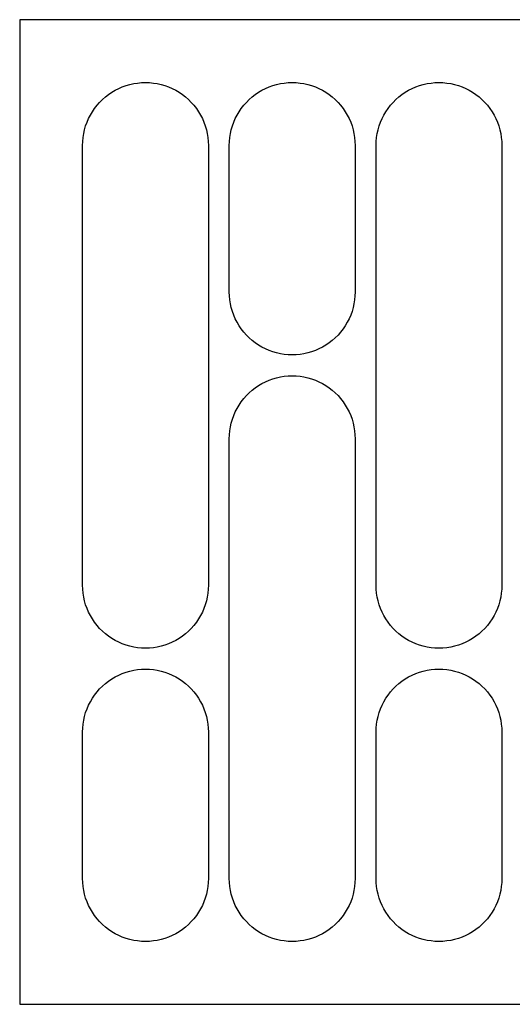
# Model space of a CAD drawing. Header units: metres. Extents: x 0 to 270, y 0 to 235.
# Tile 1 of 2: x 0 to 118, y 0 to 235. Entities that reach past the tile are written whole.
import ezdxf

# ---------------------------------------------------------------- set-up
doc = ezdxf.new("R2010")
doc.units = ezdxf.units.M

msp = doc.modelspace()

# ---------------------------------------------------------------- linework, layer by layer
for p, q in [((270, 235), (0, 235)), ((0, 235), (0, 0)), ((22.7737, 218.145), (23.6133, 218.572)), ((23.6133, 218.572), (24.4781, 218.947)), ((24.4781, 218.947), (25.3647, 219.266)), ((25.3647, 219.266), (26.2696, 219.529)), ((26.2696, 219.529), (27.1893, 219.734)), ((27.1893, 219.734), (28.12, 219.882)), ((28.12, 219.882), (29.0581, 219.97)), ((29.0581, 219.97), (30, 220)), ((30, 220), (30.9418, 219.97)), ((30.9418, 219.97), (31.88, 219.882)), ((31.88, 219.882), (32.8107, 219.734)), ((32.8107, 219.734), (33.7303, 219.529)), ((33.7303, 219.529), (34.6353, 219.266)), ((34.6353, 219.266), (35.5219, 218.947)), ((35.5219, 218.947), (36.3867, 218.572)), ((36.3867, 218.572), (37.2263, 218.145)), ((57.7737, 218.145), (58.6133, 218.572)), ((58.6133, 218.572), (59.4781, 218.947)), ((59.4781, 218.947), (60.3647, 219.266)), ((60.3647, 219.266), (61.2697, 219.529)), ((61.2697, 219.529), (62.1893, 219.734)), ((62.1893, 219.734), (63.12, 219.882)), ((63.12, 219.882), (64.0581, 219.97)), ((64.0581, 219.97), (65, 220)), ((65, 220), (65.9418, 219.97)), ((65.9418, 219.97), (66.88, 219.882)), ((66.88, 219.882), (67.8107, 219.734)), ((67.8107, 219.734), (68.7303, 219.529)), ((68.7303, 219.529), (69.6353, 219.266)), ((69.6353, 219.266), (70.5219, 218.947)), ((70.5219, 218.947), (71.3867, 218.572)), ((71.3867, 218.572), (72.2263, 218.145)), ((92.7737, 218.145), (93.6133, 218.572)), ((93.6133, 218.572), (94.4781, 218.947)), ((94.4781, 218.947), (95.3647, 219.266)), ((95.3647, 219.266), (96.2697, 219.529)), ((96.2697, 219.529), (97.1893, 219.734)), ((97.1893, 219.734), (98.12, 219.882)), ((98.12, 219.882), (99.0581, 219.97)), ((99.0581, 219.97), (100, 220)), ((100, 220), (100.942, 219.97)), ((100.942, 219.97), (101.88, 219.882)), ((101.88, 219.882), (102.811, 219.734)), ((102.811, 219.734), (103.73, 219.529)), ((103.73, 219.529), (104.635, 219.266)), ((104.635, 219.266), (105.522, 218.947)), ((105.522, 218.947), (106.387, 218.572)), ((106.387, 218.572), (107.226, 218.145)), ((19.7318, 215.935), (20.4386, 216.558)), ((20.4386, 216.558), (21.1832, 217.135)), ((21.1832, 217.135), (21.9626, 217.665)), ((21.9626, 217.665), (22.7737, 218.145)), ((37.2263, 218.145), (38.0374, 217.665)), ((38.0374, 217.665), (38.8168, 217.135)), ((38.8168, 217.135), (39.5614, 216.558)), ((39.5614, 216.558), (40.2682, 215.935)), ((54.7318, 215.935), (55.4386, 216.558)), ((55.4386, 216.558), (56.1832, 217.135)), ((56.1832, 217.135), (56.9626, 217.665)), ((56.9626, 217.665), (57.7737, 218.145)), ((72.2263, 218.145), (73.0374, 217.665)), ((73.0374, 217.665), (73.8168, 217.135)), ((73.8168, 217.135), (74.5614, 216.558)), ((74.5614, 216.558), (75.2682, 215.935)), ((89.7318, 215.935), (90.4386, 216.558)), ((90.4386, 216.558), (91.1832, 217.135)), ((91.1832, 217.135), (91.9626, 217.665)), ((91.9626, 217.665), (92.7737, 218.145)), ((107.226, 218.145), (108.037, 217.665)), ((108.037, 217.665), (108.817, 217.135)), ((108.817, 217.135), (109.561, 216.558)), ((109.561, 216.558), (110.268, 215.935)), ((17.8647, 213.817), (18.4423, 214.561)), ((18.4423, 214.561), (19.0655, 215.268)), ((19.0655, 215.268), (19.7318, 215.935)), ((40.2682, 215.935), (40.9345, 215.268)), ((40.9345, 215.268), (41.5577, 214.561)), ((41.5577, 214.561), (42.1353, 213.817)), ((52.8647, 213.817), (53.4423, 214.561)), ((53.4423, 214.561), (54.0655, 215.268)), ((54.0655, 215.268), (54.7318, 215.935)), ((75.2682, 215.935), (75.9345, 215.268)), ((75.9345, 215.268), (76.5577, 214.561)), ((76.5577, 214.561), (77.1353, 213.817)), ((87.8647, 213.817), (88.4423, 214.561)), ((88.4423, 214.561), (89.0655, 215.268)), ((89.0655, 215.268), (89.7318, 215.935)), ((110.268, 215.935), (110.935, 215.268)), ((110.935, 215.268), (111.558, 214.561)), ((111.558, 214.561), (112.135, 213.817)), ((16.4276, 211.387), (16.8554, 212.226)), ((16.8554, 212.226), (17.3351, 213.037)), ((17.3351, 213.037), (17.8647, 213.817)), ((42.1353, 213.817), (42.6649, 213.037)), ((42.6649, 213.037), (43.1446, 212.226)), ((43.1446, 212.226), (43.5724, 211.387)), ((51.4276, 211.387), (51.8554, 212.226)), ((51.8554, 212.226), (52.3351, 213.037)), ((52.3351, 213.037), (52.8647, 213.817)), ((77.1353, 213.817), (77.6649, 213.037)), ((77.6649, 213.037), (78.1446, 212.226)), ((78.1446, 212.226), (78.5724, 211.387)), ((86.4276, 211.387), (86.8554, 212.226)), ((86.8554, 212.226), (87.3351, 213.037)), ((87.3351, 213.037), (87.8647, 213.817)), ((112.135, 213.817), (112.665, 213.037)), ((112.665, 213.037), (113.145, 212.226)), ((113.145, 212.226), (113.572, 211.387)), ((15.4713, 208.73), (15.7341, 209.635)), ((15.7341, 209.635), (16.0533, 210.522)), ((16.0533, 210.522), (16.4276, 211.387)), ((43.5724, 211.387), (43.9466, 210.522)), ((43.9466, 210.522), (44.2658, 209.635)), ((44.2658, 209.635), (44.5287, 208.73)), ((50.4713, 208.73), (50.7341, 209.635)), ((50.7341, 209.635), (51.0533, 210.522)), ((51.0533, 210.522), (51.4276, 211.387)), ((78.5724, 211.387), (78.9466, 210.522)), ((78.9466, 210.522), (79.2658, 209.635)), ((79.2658, 209.635), (79.5287, 208.73)), ((85.4713, 208.73), (85.7341, 209.635)), ((85.7341, 209.635), (86.0533, 210.522)), ((86.0533, 210.522), (86.4276, 211.387)), ((113.572, 211.387), (113.947, 210.522)), ((113.947, 210.522), (114.266, 209.635)), ((114.266, 209.635), (114.529, 208.73)), ((15.0296, 205.942), (15.1183, 206.88)), ((15.1183, 206.88), (15.2657, 207.811)), ((15.2657, 207.811), (15.4713, 208.73)), ((44.5287, 208.73), (44.7343, 207.811)), ((44.7343, 207.811), (44.8817, 206.88)), ((44.8817, 206.88), (44.9704, 205.942)), ((50.0296, 205.942), (50.1183, 206.88)), ((50.1183, 206.88), (50.2657, 207.811)), ((50.2657, 207.811), (50.4713, 208.73)), ((79.5287, 208.73), (79.7343, 207.811)), ((79.7343, 207.811), (79.8817, 206.88)), ((79.8817, 206.88), (79.9704, 205.942)), ((85.0296, 205.942), (85.1183, 206.88)), ((85.1183, 206.88), (85.2657, 207.811)), ((85.2657, 207.811), (85.4713, 208.73)), ((114.529, 208.73), (114.734, 207.811)), ((114.734, 207.811), (114.882, 206.88)), ((114.882, 206.88), (114.97, 205.942)), ((15, 205), (15.0296, 205.942)), ((15, 100), (15, 205)), ((44.9704, 205.942), (45, 205)), ((45, 205), (45, 100)), ((50, 205), (50.0296, 205.942)), ((50, 170), (50, 205)), ((79.9704, 205.942), (80, 205)), ((80, 205), (80, 170)), ((85, 205), (85.0296, 205.942)), ((85, 100), (85, 205)), ((114.97, 205.942), (115, 205)), ((115, 205), (115, 100)), ((50.0296, 169.058), (50, 170)), ((80, 170), (79.9704, 169.058)), ((50.1183, 168.12), (50.0296, 169.058)), ((50.2657, 167.189), (50.1183, 168.12)), ((50.4713, 166.27), (50.2657, 167.189)), ((79.7343, 167.189), (79.5287, 166.27)), ((79.8817, 168.12), (79.7343, 167.189)), ((79.9704, 169.058), (79.8817, 168.12)), ((50.7341, 165.365), (50.4713, 166.27)), ((51.0533, 164.478), (50.7341, 165.365)), ((79.2658, 165.365), (78.9466, 164.478)), ((79.5287, 166.27), (79.2658, 165.365)), ((51.4276, 163.613), (51.0533, 164.478)), ((51.8554, 162.774), (51.4276, 163.613)), ((52.3351, 161.963), (51.8554, 162.774)), ((78.1446, 162.774), (77.6649, 161.963)), ((78.5724, 163.613), (78.1446, 162.774)), ((78.9466, 164.478), (78.5724, 163.613)), ((52.8647, 161.183), (52.3351, 161.963)), ((53.4423, 160.439), (52.8647, 161.183)), ((54.0655, 159.732), (53.4423, 160.439)), ((76.5577, 160.439), (75.9345, 159.732)), ((77.1353, 161.183), (76.5577, 160.439)), ((77.6649, 161.963), (77.1353, 161.183)), ((54.7318, 159.065), (54.0655, 159.732)), ((55.4386, 158.442), (54.7318, 159.065)), ((56.1832, 157.865), (55.4386, 158.442)), ((56.9626, 157.335), (56.1832, 157.865)), ((73.8168, 157.865), (73.0374, 157.335)), ((74.5614, 158.442), (73.8168, 157.865)), ((75.2682, 159.065), (74.5614, 158.442)), ((75.9345, 159.732), (75.2682, 159.065)), ((57.7737, 156.855), (56.9626, 157.335)), ((58.6133, 156.428), (57.7737, 156.855)), ((59.4781, 156.053), (58.6133, 156.428)), ((60.3647, 155.734), (59.4781, 156.053)), ((61.2697, 155.471), (60.3647, 155.734)), ((62.1893, 155.266), (61.2697, 155.471)), ((63.12, 155.118), (62.1893, 155.266)), ((64.0581, 155.03), (63.12, 155.118)), ((66.88, 155.118), (65.9418, 155.03)), ((67.8107, 155.266), (66.88, 155.118)), ((68.7303, 155.471), (67.8107, 155.266)), ((69.6353, 155.734), (68.7303, 155.471)), ((70.5219, 156.053), (69.6353, 155.734)), ((71.3867, 156.428), (70.5219, 156.053)), ((72.2263, 156.855), (71.3867, 156.428)), ((73.0374, 157.335), (72.2263, 156.855)), ((65, 155), (64.0581, 155.03)), ((65.9418, 155.03), (65, 155)), ((56.9626, 147.665), (57.7737, 148.145)), ((57.7737, 148.145), (58.6133, 148.572)), ((58.6133, 148.572), (59.4781, 148.947)), ((59.4781, 148.947), (60.3647, 149.266)), ((60.3647, 149.266), (61.2697, 149.529)), ((61.2697, 149.529), (62.1893, 149.734)), ((62.1893, 149.734), (63.12, 149.882)), ((63.12, 149.882), (64.0581, 149.97)), ((64.0581, 149.97), (65, 150)), ((65, 150), (65.9418, 149.97)), ((65.9418, 149.97), (66.88, 149.882)), ((66.88, 149.882), (67.8107, 149.734)), ((67.8107, 149.734), (68.7303, 149.529)), ((68.7303, 149.529), (69.6353, 149.266)), ((69.6353, 149.266), (70.5219, 148.947)), ((70.5219, 148.947), (71.3867, 148.572)), ((71.3867, 148.572), (72.2263, 148.145)), ((72.2263, 148.145), (73.0374, 147.665)), ((54.0655, 145.268), (54.7318, 145.935)), ((54.7318, 145.935), (55.4386, 146.558)), ((55.4386, 146.558), (56.1832, 147.135)), ((56.1832, 147.135), (56.9626, 147.665)), ((73.0374, 147.665), (73.8168, 147.135)), ((73.8168, 147.135), (74.5614, 146.558)), ((74.5614, 146.558), (75.2682, 145.935)), ((75.2682, 145.935), (75.9345, 145.268)), ((52.3351, 143.037), (52.8647, 143.817)), ((52.8647, 143.817), (53.4423, 144.561)), ((53.4423, 144.561), (54.0655, 145.268)), ((75.9345, 145.268), (76.5577, 144.561)), ((76.5577, 144.561), (77.1353, 143.817)), ((77.1353, 143.817), (77.6649, 143.037)), ((51.0533, 140.522), (51.4276, 141.387)), ((51.4276, 141.387), (51.8554, 142.226)), ((51.8554, 142.226), (52.3351, 143.037)), ((77.6649, 143.037), (78.1446, 142.226)), ((78.1446, 142.226), (78.5724, 141.387)), ((78.5724, 141.387), (78.9466, 140.522)), ((50.2657, 137.811), (50.4713, 138.73)), ((50.4713, 138.73), (50.7341, 139.635)), ((50.7341, 139.635), (51.0533, 140.522)), ((78.9466, 140.522), (79.2658, 139.635)), ((79.2658, 139.635), (79.5287, 138.73)), ((79.5287, 138.73), (79.7343, 137.811)), ((50.0296, 135.942), (50.1183, 136.88)), ((50.1183, 136.88), (50.2657, 137.811)), ((79.7343, 137.811), (79.8817, 136.88)), ((79.8817, 136.88), (79.9704, 135.942)), ((50, 135), (50.0296, 135.942)), ((50, 30), (50, 135)), ((79.9704, 135.942), (80, 135)), ((80, 135), (80, 30)), ((15.0296, 99.0581), (15, 100)), ((15.1183, 98.12), (15.0296, 99.0581)), ((44.9704, 99.0581), (44.8817, 98.12)), ((45, 100), (44.9704, 99.0581)), ((85.0296, 99.0581), (85, 100)), ((85.1183, 98.12), (85.0296, 99.0581)), ((114.97, 99.0581), (114.882, 98.12)), ((115, 100), (114.97, 99.0581)), ((15.2657, 97.1893), (15.1183, 98.12)), ((15.4713, 96.2697), (15.2657, 97.1893)), ((44.7343, 97.1893), (44.5287, 96.2697)), ((44.8817, 98.12), (44.7343, 97.1893)), ((85.2657, 97.1893), (85.1183, 98.12)), ((85.4713, 96.2697), (85.2657, 97.1893)), ((114.734, 97.1893), (114.529, 96.2697)), ((114.882, 98.12), (114.734, 97.1893)), ((15.7341, 95.3647), (15.4713, 96.2697)), ((16.0533, 94.4781), (15.7341, 95.3647)), ((16.4276, 93.6133), (16.0533, 94.4781)), ((43.9466, 94.4781), (43.5724, 93.6133)), ((44.2658, 95.3647), (43.9466, 94.4781)), ((44.5287, 96.2697), (44.2658, 95.3647)), ((85.7341, 95.3647), (85.4713, 96.2697)), ((86.0533, 94.4781), (85.7341, 95.3647)), ((86.4276, 93.6133), (86.0533, 94.4781)), ((113.947, 94.4781), (113.572, 93.6133)), ((114.266, 95.3647), (113.947, 94.4781)), ((114.529, 96.2697), (114.266, 95.3647)), ((16.8554, 92.7737), (16.4276, 93.6133)), ((17.3351, 91.9626), (16.8554, 92.7737)), ((17.8647, 91.1832), (17.3351, 91.9626)), ((42.6649, 91.9626), (42.1353, 91.1832)), ((43.1446, 92.7737), (42.6649, 91.9626)), ((43.5724, 93.6133), (43.1446, 92.7737)), ((86.8554, 92.7737), (86.4276, 93.6133)), ((87.3351, 91.9626), (86.8554, 92.7737)), ((87.8647, 91.1832), (87.3351, 91.9626)), ((112.665, 91.9626), (112.135, 91.1832)), ((113.145, 92.7737), (112.665, 91.9626)), ((113.572, 93.6133), (113.145, 92.7737)), ((18.4423, 90.4386), (17.8647, 91.1832)), ((19.0655, 89.7318), (18.4423, 90.4386)), ((19.7318, 89.0655), (19.0655, 89.7318)), ((40.9345, 89.7318), (40.2682, 89.0655)), ((41.5577, 90.4386), (40.9345, 89.7318)), ((42.1353, 91.1832), (41.5577, 90.4386)), ((88.4423, 90.4386), (87.8647, 91.1832)), ((89.0655, 89.7318), (88.4423, 90.4386)), ((89.7318, 89.0655), (89.0655, 89.7318)), ((110.935, 89.7318), (110.268, 89.0655)), ((111.558, 90.4386), (110.935, 89.7318)), ((112.135, 91.1832), (111.558, 90.4386)), ((20.4386, 88.4423), (19.7318, 89.0655)), ((21.1832, 87.8647), (20.4386, 88.4423)), ((21.9626, 87.3351), (21.1832, 87.8647)), ((22.7737, 86.8554), (21.9626, 87.3351)), ((38.0374, 87.3351), (37.2263, 86.8554)), ((38.8168, 87.8647), (38.0374, 87.3351)), ((39.5614, 88.4423), (38.8168, 87.8647)), ((40.2682, 89.0655), (39.5614, 88.4423)), ((90.4386, 88.4423), (89.7318, 89.0655)), ((91.1832, 87.8647), (90.4386, 88.4423)), ((91.9626, 87.3351), (91.1832, 87.8647)), ((92.7737, 86.8554), (91.9626, 87.3351)), ((108.037, 87.3351), (107.226, 86.8554)), ((108.817, 87.8647), (108.037, 87.3351)), ((109.561, 88.4423), (108.817, 87.8647)), ((110.268, 89.0655), (109.561, 88.4423)), ((23.6133, 86.4276), (22.7737, 86.8554)), ((24.4781, 86.0533), (23.6133, 86.4276)), ((25.3647, 85.7341), (24.4781, 86.0533)), ((26.2696, 85.4713), (25.3647, 85.7341)), ((27.1893, 85.2657), (26.2696, 85.4713)), ((28.12, 85.1183), (27.1893, 85.2657)), ((29.0581, 85.0296), (28.12, 85.1183)), ((30, 85), (29.0581, 85.0296)), ((30.9418, 85.0296), (30, 85)), ((31.88, 85.1183), (30.9418, 85.0296)), ((32.8107, 85.2657), (31.88, 85.1183)), ((33.7303, 85.4713), (32.8107, 85.2657)), ((34.6353, 85.7341), (33.7303, 85.4713)), ((35.5219, 86.0533), (34.6353, 85.7341)), ((36.3867, 86.4276), (35.5219, 86.0533)), ((37.2263, 86.8554), (36.3867, 86.4276)), ((93.6133, 86.4276), (92.7737, 86.8554)), ((94.4781, 86.0533), (93.6133, 86.4276)), ((95.3647, 85.7341), (94.4781, 86.0533)), ((96.2697, 85.4713), (95.3647, 85.7341)), ((97.1893, 85.2657), (96.2697, 85.4713)), ((98.12, 85.1183), (97.1893, 85.2657)), ((99.0581, 85.0296), (98.12, 85.1183)), ((100, 85), (99.0581, 85.0296)), ((100.942, 85.0296), (100, 85)), ((101.88, 85.1183), (100.942, 85.0296)), ((102.811, 85.2657), (101.88, 85.1183)), ((103.73, 85.4713), (102.811, 85.2657)), ((104.635, 85.7341), (103.73, 85.4713)), ((105.522, 86.0533), (104.635, 85.7341)), ((106.387, 86.4276), (105.522, 86.0533)), ((107.226, 86.8554), (106.387, 86.4276)), ((28.12, 79.8817), (29.0581, 79.9704)), ((29.0581, 79.9704), (30, 80)), ((30, 80), (30.9418, 79.9704)), ((30.9418, 79.9704), (31.88, 79.8817)), ((98.12, 79.8817), (99.0581, 79.9704)), ((99.0581, 79.9704), (100, 80)), ((100, 80), (100.942, 79.9704)), ((100.942, 79.9704), (101.88, 79.8817)), ((21.1832, 77.1353), (21.9626, 77.6649)), ((21.9626, 77.6649), (22.7737, 78.1446)), ((22.7737, 78.1446), (23.6133, 78.5724)), ((23.6133, 78.5724), (24.4781, 78.9466)), ((24.4781, 78.9466), (25.3647, 79.2658)), ((25.3647, 79.2658), (26.2696, 79.5287)), ((26.2696, 79.5287), (27.1893, 79.7343)), ((27.1893, 79.7343), (28.12, 79.8817)), ((31.88, 79.8817), (32.8107, 79.7343)), ((32.8107, 79.7343), (33.7303, 79.5287)), ((33.7303, 79.5287), (34.6353, 79.2658)), ((34.6353, 79.2658), (35.5219, 78.9466)), ((35.5219, 78.9466), (36.3867, 78.5724)), ((36.3867, 78.5724), (37.2263, 78.1446)), ((37.2263, 78.1446), (38.0374, 77.6649)), ((38.0374, 77.6649), (38.8168, 77.1353)), ((91.1832, 77.1353), (91.9626, 77.6649)), ((91.9626, 77.6649), (92.7737, 78.1446)), ((92.7737, 78.1446), (93.6133, 78.5724)), ((93.6133, 78.5724), (94.4781, 78.9466)), ((94.4781, 78.9466), (95.3647, 79.2658)), ((95.3647, 79.2658), (96.2697, 79.5287)), ((96.2697, 79.5287), (97.1893, 79.7343)), ((97.1893, 79.7343), (98.12, 79.8817)), ((101.88, 79.8817), (102.811, 79.7343)), ((102.811, 79.7343), (103.73, 79.5287)), ((103.73, 79.5287), (104.635, 79.2658)), ((104.635, 79.2658), (105.522, 78.9466)), ((105.522, 78.9466), (106.387, 78.5724)), ((106.387, 78.5724), (107.226, 78.1446)), ((107.226, 78.1446), (108.037, 77.6649)), ((108.037, 77.6649), (108.817, 77.1353)), ((18.4423, 74.5614), (19.0655, 75.2682)), ((19.0655, 75.2682), (19.7318, 75.9345)), ((19.7318, 75.9345), (20.4386, 76.5577)), ((20.4386, 76.5577), (21.1832, 77.1353)), ((38.8168, 77.1353), (39.5614, 76.5577)), ((39.5614, 76.5577), (40.2682, 75.9345)), ((40.2682, 75.9345), (40.9345, 75.2682)), ((40.9345, 75.2682), (41.5577, 74.5614)), ((88.4423, 74.5614), (89.0655, 75.2682)), ((89.0655, 75.2682), (89.7318, 75.9345)), ((89.7318, 75.9345), (90.4386, 76.5577)), ((90.4386, 76.5577), (91.1832, 77.1353)), ((108.817, 77.1353), (109.561, 76.5577)), ((109.561, 76.5577), (110.268, 75.9345)), ((110.268, 75.9345), (110.935, 75.2682)), ((110.935, 75.2682), (111.558, 74.5614)), ((16.8554, 72.2263), (17.3351, 73.0374)), ((17.3351, 73.0374), (17.8647, 73.8168)), ((17.8647, 73.8168), (18.4423, 74.5614)), ((41.5577, 74.5614), (42.1353, 73.8168)), ((42.1353, 73.8168), (42.6649, 73.0374)), ((42.6649, 73.0374), (43.1446, 72.2263)), ((86.8554, 72.2263), (87.3351, 73.0374)), ((87.3351, 73.0374), (87.8647, 73.8168)), ((87.8647, 73.8168), (88.4423, 74.5614)), ((111.558, 74.5614), (112.135, 73.8168)), ((112.135, 73.8168), (112.665, 73.0374)), ((112.665, 73.0374), (113.145, 72.2263)), ((15.7341, 69.6353), (16.0533, 70.5219)), ((16.0533, 70.5219), (16.4276, 71.3867)), ((16.4276, 71.3867), (16.8554, 72.2263)), ((43.1446, 72.2263), (43.5724, 71.3867)), ((43.5724, 71.3867), (43.9466, 70.5219)), ((43.9466, 70.5219), (44.2658, 69.6353)), ((85.7341, 69.6353), (86.0533, 70.5219)), ((86.0533, 70.5219), (86.4276, 71.3867)), ((86.4276, 71.3867), (86.8554, 72.2263)), ((113.145, 72.2263), (113.572, 71.3867)), ((113.572, 71.3867), (113.947, 70.5219)), ((113.947, 70.5219), (114.266, 69.6353)), ((15.2657, 67.8107), (15.4713, 68.7303)), ((15.4713, 68.7303), (15.7341, 69.6353)), ((44.2658, 69.6353), (44.5287, 68.7303)), ((44.5287, 68.7303), (44.7343, 67.8107)), ((85.2657, 67.8107), (85.4713, 68.7303)), ((85.4713, 68.7303), (85.7341, 69.6353)), ((114.266, 69.6353), (114.529, 68.7303)), ((114.529, 68.7303), (114.734, 67.8107)), ((15, 65), (15.0296, 65.9418)), ((15.0296, 65.9418), (15.1183, 66.88)), ((15.1183, 66.88), (15.2657, 67.8107)), ((44.7343, 67.8107), (44.8817, 66.88)), ((44.8817, 66.88), (44.9704, 65.9418)), ((44.9704, 65.9418), (45, 65)), ((85, 65), (85.0296, 65.9418)), ((85.0296, 65.9418), (85.1183, 66.88)), ((85.1183, 66.88), (85.2657, 67.8107)), ((114.734, 67.8107), (114.882, 66.88)), ((114.882, 66.88), (114.97, 65.9418)), ((114.97, 65.9418), (115, 65)), ((15, 30), (15, 65)), ((45, 65), (45, 30)), ((85, 30), (85, 65)), ((115, 65), (115, 30)), ((15.0296, 29.0581), (15, 30)), ((15.1183, 28.12), (15.0296, 29.0581)), ((44.9704, 29.0581), (44.8817, 28.12)), ((45, 30), (44.9704, 29.0581)), ((50.0296, 29.0581), (50, 30)), ((50.1183, 28.12), (50.0296, 29.0581)), ((79.9704, 29.0581), (79.8817, 28.12)), ((80, 30), (79.9704, 29.0581)), ((85.0296, 29.0581), (85, 30)), ((85.1183, 28.12), (85.0296, 29.0581)), ((114.97, 29.0581), (114.882, 28.12)), ((115, 30), (114.97, 29.0581)), ((15.2657, 27.1893), (15.1183, 28.12)), ((15.4713, 26.2696), (15.2657, 27.1893)), ((15.7341, 25.3647), (15.4713, 26.2696)), ((44.5287, 26.2696), (44.2658, 25.3647)), ((44.7343, 27.1893), (44.5287, 26.2696)), ((44.8817, 28.12), (44.7343, 27.1893)), ((50.2657, 27.1893), (50.1183, 28.12)), ((50.4713, 26.2696), (50.2657, 27.1893)), ((50.7341, 25.3647), (50.4713, 26.2696)), ((79.5287, 26.2696), (79.2658, 25.3647)), ((79.7343, 27.1893), (79.5287, 26.2696)), ((79.8817, 28.12), (79.7343, 27.1893)), ((85.2657, 27.1893), (85.1183, 28.12)), ((85.4713, 26.2696), (85.2657, 27.1893)), ((85.7341, 25.3647), (85.4713, 26.2696)), ((114.529, 26.2696), (114.266, 25.3647)), ((114.734, 27.1893), (114.529, 26.2696)), ((114.882, 28.12), (114.734, 27.1893)), ((16.0533, 24.4781), (15.7341, 25.3647)), ((16.4276, 23.6133), (16.0533, 24.4781)), ((16.8554, 22.7737), (16.4276, 23.6133)), ((43.5724, 23.6133), (43.1446, 22.7737)), ((43.9466, 24.4781), (43.5724, 23.6133)), ((44.2658, 25.3647), (43.9466, 24.4781)), ((51.0533, 24.4781), (50.7341, 25.3647)), ((51.4276, 23.6133), (51.0533, 24.4781)), ((51.8554, 22.7737), (51.4276, 23.6133)), ((78.5724, 23.6133), (78.1446, 22.7737)), ((78.9466, 24.4781), (78.5724, 23.6133)), ((79.2658, 25.3647), (78.9466, 24.4781)), ((86.0533, 24.4781), (85.7341, 25.3647)), ((86.4276, 23.6133), (86.0533, 24.4781)), ((86.8554, 22.7737), (86.4276, 23.6133)), ((113.572, 23.6133), (113.145, 22.7737)), ((113.947, 24.4781), (113.572, 23.6133)), ((114.266, 25.3647), (113.947, 24.4781)), ((17.3351, 21.9626), (16.8554, 22.7737)), ((17.8647, 21.1832), (17.3351, 21.9626)), ((18.4423, 20.4386), (17.8647, 21.1832)), ((42.1353, 21.1832), (41.5577, 20.4386)), ((42.6649, 21.9626), (42.1353, 21.1832)), ((43.1446, 22.7737), (42.6649, 21.9626)), ((52.3351, 21.9626), (51.8554, 22.7737)), ((52.8647, 21.1832), (52.3351, 21.9626)), ((53.4423, 20.4386), (52.8647, 21.1832)), ((77.1353, 21.1832), (76.5577, 20.4386)), ((77.6649, 21.9626), (77.1353, 21.1832)), ((78.1446, 22.7737), (77.6649, 21.9626)), ((87.3351, 21.9626), (86.8554, 22.7737)), ((87.8647, 21.1832), (87.3351, 21.9626)), ((88.4423, 20.4386), (87.8647, 21.1832)), ((112.135, 21.1832), (111.558, 20.4386)), ((112.665, 21.9626), (112.135, 21.1832)), ((113.145, 22.7737), (112.665, 21.9626)), ((19.0655, 19.7318), (18.4423, 20.4386)), ((19.7318, 19.0655), (19.0655, 19.7318)), ((20.4386, 18.4423), (19.7318, 19.0655)), ((40.2682, 19.0655), (39.5614, 18.4423)), ((40.9345, 19.7318), (40.2682, 19.0655)), ((41.5577, 20.4386), (40.9345, 19.7318)), ((54.0655, 19.7318), (53.4423, 20.4386)), ((54.7318, 19.0655), (54.0655, 19.7318)), ((55.4386, 18.4423), (54.7318, 19.0655)), ((75.2682, 19.0655), (74.5614, 18.4423)), ((75.9345, 19.7318), (75.2682, 19.0655)), ((76.5577, 20.4386), (75.9345, 19.7318)), ((89.0655, 19.7318), (88.4423, 20.4386)), ((89.7318, 19.0655), (89.0655, 19.7318)), ((90.4386, 18.4423), (89.7318, 19.0655)), ((110.268, 19.0655), (109.561, 18.4423)), ((110.935, 19.7318), (110.268, 19.0655)), ((111.558, 20.4386), (110.935, 19.7318)), ((21.1832, 17.8647), (20.4386, 18.4423)), ((21.9626, 17.3351), (21.1832, 17.8647)), ((22.7737, 16.8554), (21.9626, 17.3351)), ((23.6133, 16.4276), (22.7737, 16.8554)), ((37.2263, 16.8554), (36.3867, 16.4276)), ((38.0374, 17.3351), (37.2263, 16.8554)), ((38.8168, 17.8647), (38.0374, 17.3351)), ((39.5614, 18.4423), (38.8168, 17.8647)), ((56.1832, 17.8647), (55.4386, 18.4423)), ((56.9626, 17.3351), (56.1832, 17.8647)), ((57.7737, 16.8554), (56.9626, 17.3351)), ((58.6133, 16.4276), (57.7737, 16.8554)), ((72.2263, 16.8554), (71.3867, 16.4276)), ((73.0374, 17.3351), (72.2263, 16.8554)), ((73.8168, 17.8647), (73.0374, 17.3351)), ((74.5614, 18.4423), (73.8168, 17.8647)), ((91.1832, 17.8647), (90.4386, 18.4423)), ((91.9626, 17.3351), (91.1832, 17.8647)), ((92.7737, 16.8554), (91.9626, 17.3351)), ((93.6133, 16.4276), (92.7737, 16.8554)), ((107.226, 16.8554), (106.387, 16.4276)), ((108.037, 17.3351), (107.226, 16.8554)), ((108.817, 17.8647), (108.037, 17.3351)), ((109.561, 18.4423), (108.817, 17.8647)), ((24.4781, 16.0533), (23.6133, 16.4276)), ((25.3647, 15.7341), (24.4781, 16.0533)), ((26.2696, 15.4713), (25.3647, 15.7341)), ((27.1893, 15.2657), (26.2696, 15.4713)), ((28.12, 15.1183), (27.1893, 15.2657)), ((29.0581, 15.0296), (28.12, 15.1183)), ((30, 15), (29.0581, 15.0296)), ((30.9418, 15.0296), (30, 15)), ((31.88, 15.1183), (30.9418, 15.0296)), ((32.8107, 15.2657), (31.88, 15.1183)), ((33.7303, 15.4713), (32.8107, 15.2657)), ((34.6353, 15.7341), (33.7303, 15.4713)), ((35.5219, 16.0533), (34.6353, 15.7341)), ((36.3867, 16.4276), (35.5219, 16.0533)), ((59.4781, 16.0533), (58.6133, 16.4276)), ((60.3647, 15.7341), (59.4781, 16.0533)), ((61.2697, 15.4713), (60.3647, 15.7341)), ((62.1893, 15.2657), (61.2697, 15.4713)), ((63.12, 15.1183), (62.1893, 15.2657)), ((64.0581, 15.0296), (63.12, 15.1183)), ((65, 15), (64.0581, 15.0296)), ((65.9418, 15.0296), (65, 15)), ((66.88, 15.1183), (65.9418, 15.0296)), ((67.8107, 15.2657), (66.88, 15.1183)), ((68.7303, 15.4713), (67.8107, 15.2657)), ((69.6353, 15.7341), (68.7303, 15.4713)), ((70.5219, 16.0533), (69.6353, 15.7341)), ((71.3867, 16.4276), (70.5219, 16.0533)), ((94.4781, 16.0533), (93.6133, 16.4276)), ((95.3647, 15.7341), (94.4781, 16.0533)), ((96.2697, 15.4713), (95.3647, 15.7341)), ((97.1893, 15.2657), (96.2697, 15.4713)), ((98.12, 15.1183), (97.1893, 15.2657)), ((99.0581, 15.0296), (98.12, 15.1183)), ((100, 15), (99.0581, 15.0296)), ((100.942, 15.0296), (100, 15)), ((101.88, 15.1183), (100.942, 15.0296)), ((102.811, 15.2657), (101.88, 15.1183)), ((103.73, 15.4713), (102.811, 15.2657)), ((104.635, 15.7341), (103.73, 15.4713)), ((105.522, 16.0533), (104.635, 15.7341)), ((106.387, 16.4276), (105.522, 16.0533)), ((0, 0), (270, 0))]:
    msp.add_line(p, q)

doc.saveas('drawing.dxf')
